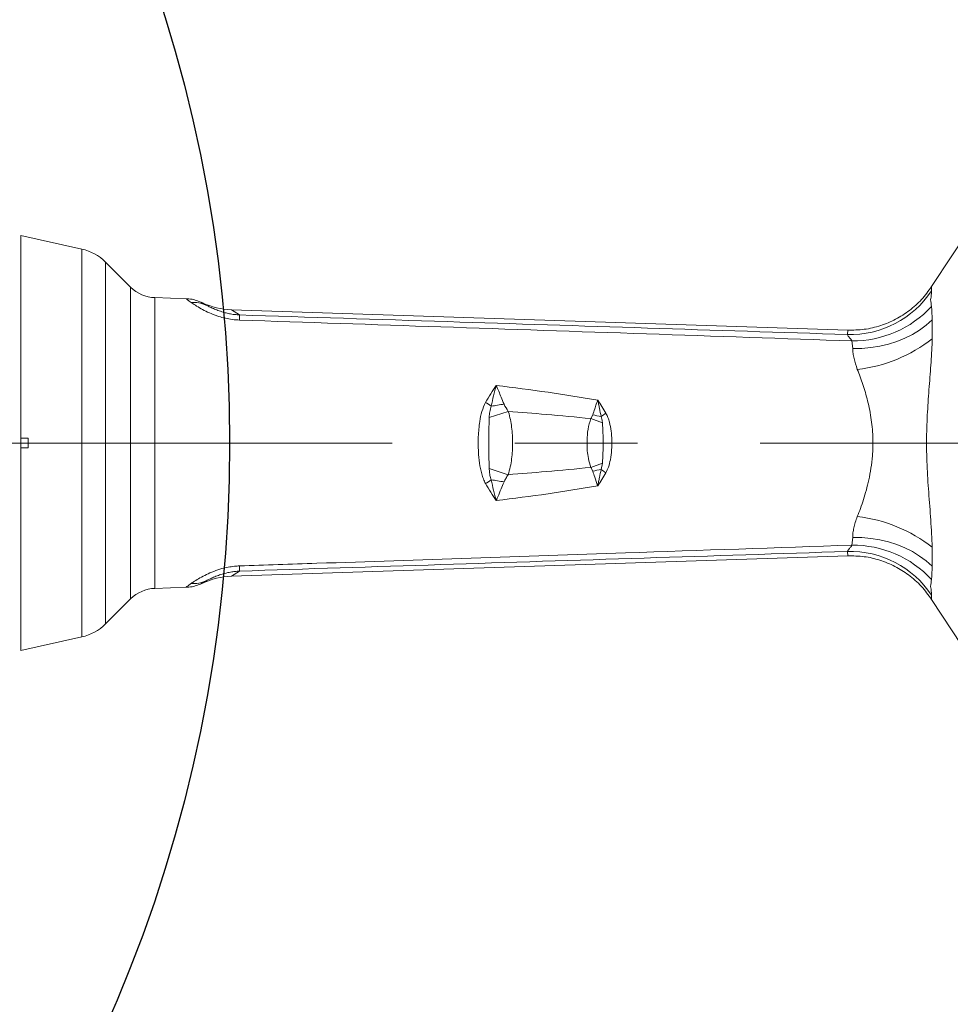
# Model space of a CAD drawing. Header units: millimetres. Extents: x 0 to 16820, y 0 to 11880.
# Tile 25 of 100: x 3293 to 3678, y 6098 to 6506. Entities that reach past the tile are written whole.
import ezdxf

# ---------------------------------------------------------------- set-up
doc = ezdxf.new("R2010")
doc.units = ezdxf.units.MM
doc.header["$LTSCALE"] = 20
doc.linetypes.add('CENTERX2', pattern=[20.32, 12.7, -2.54, 2.54, -2.54])
doc.styles.add('SLDTEXTSTYLE0', font='TXT', dxfattribs={"width": 0.605})
doc.dimstyles.new('SLDDIMSTYLE0', dxfattribs={"dimtxt": 140, "dimasz": 100, "dimexe": 0, "dimexo": 0.0625, "dimgap": 35, "dimtad": 1, "dimtoh": 1, "dimdec": 1, "dimrnd": 1e-09, "dimzin": 12, "dimdsep": 46, "dimtxsty": 'SLDTEXTSTYLE0', "dimsah": 1, "dimcen": 0, "dimadec": 0, "dimazin": 0, "dimtfac": 1, "dimtofl": 0, "dimtmove": 0, "dimatfit": 3, "dimfxl": 1, "dimfrac": 2, "dimtolj": 1, "dimtzin": 12, "dimarcsym": 0})
doc.dimstyles.new('SLDDIMSTYLE1', dxfattribs={"dimtxt": 140, "dimasz": 100, "dimexe": 0, "dimexo": 0.0625, "dimgap": 35, "dimtad": 1, "dimtoh": 1, "dimdec": 4, "dimlfac": 20, "dimzin": 12, "dimdsep": 46, "dimtxsty": 'SLDTEXTSTYLE0', "dimsah": 1, "dimcen": 0.09, "dimadec": 1, "dimazin": 0, "dimtfac": 1, "dimtofl": 0, "dimtmove": 0, "dimatfit": 3, "dimfxl": 1, "dimfrac": 2, "dimtolj": 1, "dimtzin": 12, "dimarcsym": 0})

# ---------------------------------------------------------------- blocks, each defined once
blk = doc.blocks.new('*D2')
at = {"color": 7, "linetype": 'Continuous', "lineweight": 0}
for q in [(3840.43, 7139.1), (2786.51, 6330.23)]:
    blk.add_line((3256.93, 6691.28), q, dxfattribs=at)
blk.add_solid([(3256.93, 6691.28), (3345.4, 6740.26), (3327.13, 6764.06)], dxfattribs=at)
at = {"color": 7, "linetype": 'Continuous', "lineweight": 0, "char_height": 140, "attachment_point": 1, "rotation": 37.5059, "style": 'SLDTEXTSTYLE0'}
for s, insert in [('593', (3451.29, 7067.27)), ('R', (3341.18, 6982.76))]:
    blk.add_mtext(s, dxfattribs=dict(at, insert=insert))
blk = doc.blocks.new('*D3')
at = {"color": 7, "linetype": 'Continuous', "lineweight": 0}
blk.add_line((3648.92, 8191.11), (2786.51, 6330.23), dxfattribs=at)
blk.add_solid([(3648.92, 8191.11), (3593.26, 8106.69), (3620.48, 8094.07)], dxfattribs=at)
at = {"color": 7, "linetype": 'Continuous', "lineweight": 0, "char_height": 140, "attachment_point": 1, "rotation": 65.1352, "style": 'SLDTEXTSTYLE0'}
for s, insert in [('2051', (3222.5, 7699.61)), ('R', (3164.14, 7573.67))]:
    blk.add_mtext(s, dxfattribs=dict(at, insert=insert))
blk = doc.blocks.new('*D4')
at = {"color": 7, "linetype": 'Continuous', "lineweight": 0}
for p, q in [((1293.27, 6330.23), (473.82, 6330.23)), ((4279.76, 6330.23), (5099.21, 6330.23))]:
    blk.add_line(p, q, dxfattribs=at)
blk.add_arc((2786.51, 6330.23), 2282.69, 0, 180, dxfattribs=at)
for points in [[(503.82, 6330.23), (521, 6429.88), (491.01, 6430.54)], [(5069.21, 6330.23), (5082.02, 6430.54), (5052.02, 6429.88)]]:
    blk.add_solid(points, dxfattribs=at)
at = {"color": 7, "linetype": 'Continuous', "lineweight": 0, "char_height": 140, "attachment_point": 1, "style": 'SLDTEXTSTYLE0'}
for s, insert in [('180°', (2643.81, 8793.4)), ('+', (2531.57, 8793.4))]:
    blk.add_mtext(s, dxfattribs=dict(at, insert=insert))
blk = doc.blocks.new('*D5')
at = {"color": 7, "linetype": 'Continuous', "lineweight": 0}
for p, q in [((1293.27, 6330.23), (473.82, 6330.23)), ((4279.76, 6330.23), (5099.21, 6330.23))]:
    blk.add_line(p, q, dxfattribs=at)
blk.add_arc((2786.51, 6330.23), 2282.69, 180, 0, dxfattribs=at)
for points in [[(503.82, 6330.23), (491.01, 6229.93), (521, 6230.59)], [(5069.21, 6330.23), (5052.02, 6230.59), (5082.02, 6229.93)]]:
    blk.add_solid(points, dxfattribs=at)
at = {"color": 7, "linetype": 'Continuous', "lineweight": 0, "char_height": 140, "attachment_point": 1, "style": 'SLDTEXTSTYLE0'}
for s, insert in [('180°', (2619.65, 4228.01)), ('-', (2555.74, 4228.01))]:
    blk.add_mtext(s, dxfattribs=dict(at, insert=insert))

msp = doc.modelspace()

# ---------------------------------------------------------------- linework, layer by layer
at = {"color": 7, "linetype": 'Continuous', "lineweight": 0}
for p, q in [((3670.3542696, 6395.0533476), (3694.4594938, 6431.8138146)), ((3318.3432558, 6410.572426), (3293.0138564, 6416.2342175)), ((3293.0138564, 6332.2342175), (3293.0138564, 6416.2342175)), ((3338.4723036, 6394.8464493), (3328.1225266, 6405.1962263)), ((3361.5580241, 6390.0324117), (3348.5834093, 6390.4612372)), ((3367.805388, 6388.5398697), (3368.299301, 6388.3098699)), ((3380.2538684, 6385.4495605), (3635.5895757, 6376.9781959)), ((3635.590829, 6376.9781544), (3635.5895757, 6376.9781959)), ((3296.0138564, 6332.2342175), (3293.0138564, 6332.2342175)), ((3293.0138564, 6332.2342175), (3293.0138564, 6328.2342175)), ((3296.0138564, 6332.2342175), (3296.0138564, 6328.2342175)), ((3293.0138564, 6244.2342175), (3293.0138564, 6328.2342175)), ((3293.0138564, 6328.2342175), (3296.0138564, 6328.2342175)), ((3380.2538684, 6275.0188746), (3635.5895757, 6283.4902391)), ((3635.5895757, 6283.4902391), (3635.590829, 6283.4902807)), ((3348.5834093, 6270.0071979), (3361.5580241, 6270.4360233)), ((3368.299301, 6272.1585652), (3367.805388, 6271.9285654)), ((3328.1225266, 6255.2722087), (3338.4723036, 6265.6219857)), ((3670.3542696, 6265.4150875), (3694.4594938, 6228.6546205)), ((3293.0138564, 6244.2342175), (3318.3432558, 6249.8960091))]:
    msp.add_line(p, q, dxfattribs=at)
at = {"color": 8, "linetype": 'Continuous', "lineweight": 0}
for p, q in [((3318.3432558, 6249.8960091), (3318.3432558, 6410.572426)), ((3328.1225266, 6405.1962263), (3328.1225266, 6255.2722087)), ((3338.4723036, 6265.6219857), (3338.4723036, 6394.8464493)), ((3348.5834093, 6390.4612372), (3348.5834093, 6270.0071979)), ((3369.7718071, 6387.3778), (3368.299301, 6388.3098699)), ((3380.2538684, 6385.4495605), (3383.6399531, 6383.3062298)), ((3635.4387589, 6375.1886325), (3635.590829, 6376.9781544)), ((3637.6420848, 6369.4177323), (3637.3507976, 6372.5470094)), ((3487.0861124, 6340.840723), (3494.9550384, 6343.3572522)), ((3529.1505472, 6340.3618395), (3529.96273, 6341.9211833)), ((3529.1505472, 6340.3618395), (3533.9754823, 6338.5698908)), ((3487.0861124, 6319.627712), (3494.9550384, 6317.1111828)), ((3529.1505472, 6320.1065956), (3533.9754823, 6321.8985443)), ((3529.96273, 6318.5472518), (3529.1505472, 6320.1065956)), ((3533.9754823, 6321.8985443), (3533.4350819, 6319.2922758)), ((3637.3507976, 6287.9214257), (3637.6420848, 6291.0507027)), ((3635.590829, 6283.4902807), (3635.4387589, 6285.2798026)), ((3383.6399531, 6277.1622053), (3380.2538684, 6275.0188746)), ((3368.299301, 6272.1585652), (3369.7718071, 6273.090635))]:
    msp.add_line(p, q, dxfattribs=at)
at = {"color": 7, "linetype": 'CENTERX2', "lineweight": 0}
msp.add_line((2786.5138564, 6330.2342175), (4279.7581291, 6330.2342175), dxfattribs=at)
at = {"color": 8, "linetype": 'Continuous', "lineweight": 0, "flags": 128}
for points in [[(3637.6420848, 6369.4177323), (3641.4105328, 6369.4522961), (3645.1572562, 6369.7609893), (3648.8489933, 6370.3410715), (3652.4529702, 6371.187393), (3655.9371926, 6372.2924404), (3659.2707289, 6373.6464036), (3662.4239853, 6375.2372628), (3665.3689686, 6377.0508949), (3668.0795346, 6379.0711993), (3670.5316198, 6381.2802405)], [(3637.6420848, 6291.0507027), (3641.4105328, 6291.0161389), (3645.1572562, 6290.7074457), (3648.8489933, 6290.1273635), (3652.4529702, 6289.2810421), (3655.9371926, 6288.1759947), (3659.2707289, 6286.8220314), (3662.4239853, 6285.2311723), (3665.3689686, 6283.4175402), (3668.0795346, 6281.3972358), (3670.5316198, 6279.1881945)]]:
    msp.add_lwpolyline(points, dxfattribs=at)
at = {"color": 7, "linetype": 'Continuous', "lineweight": 30}
for radius in [2051, 593]:
    msp.add_circle((2786.5138564, 6330.2342175), radius, dxfattribs=at)
at = {"color": 7, "linetype": 'Continuous', "lineweight": 0}
for centre, radius, start, end in [((3313.980391, 6391.0540907), 20, 45, 77.4), ((3349.0789053, 6405.453051), 15, 225, 268.107), ((3349.0789053, 6255.015384), 15, 91.893, 135), ((3313.980391, 6269.4143443), 20, 282.6, 315)]:
    msp.add_arc(centre, radius, start, end, dxfattribs=at)
at = {"color": 8, "linetype": 'Continuous', "lineweight": 0}
for centre, radius, start, end in [((3636.7607434, 6415.2283162), 40.0615016, 268.108960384, 326.876765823), ((3364.5060666, 6375.6099909), 12.8922207, 65.892920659, 94.263069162), ((3637.5994993, 6417.3398237), 44.7935047, 269.681881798, 316.894314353), ((3344.8838268, 6382.2349547), 38.7709293, 358.416665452, 1.583334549), ((3633.1389436, 6420.776323), 60.3714823, 276.102364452, 308.385930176), ((3463.6157055, 6312.8593867), 40.6336619, 53.382954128, 57.331498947), ((3459.1282973, 6535.6411869), 192.3246668, 278.589327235, 280.208568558), ((3602.2588016, 6670.4089295), 336.3494037, 257.587795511, 258.192761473), ((3572.8799691, 6288.7571889), 65.6021919, 124.858147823, 126.961190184), ((3602.2588016, 5990.0595055), 336.3494038, 101.807238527, 102.412204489), ((3572.8799691, 6371.7112461), 65.6021918, 233.038809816, 235.141852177), ((3463.6157055, 6347.6090483), 40.6336619, 302.668501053, 306.617045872), ((3459.1282973, 6124.8272481), 192.3246668, 79.791431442, 81.410672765), ((3633.1389436, 6239.692112), 60.3714823, 51.614069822, 83.897635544), ((3637.5994993, 6243.1286114), 44.7935047, 43.105685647, 90.318118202), ((3636.7607434, 6245.2401189), 40.0615016, 33.123234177, 91.891039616), ((3344.8838268, 6278.2334803), 38.7709293, 358.416665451, 1.583334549), ((3364.5060666, 6284.8584442), 12.8922207, 265.736930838, 294.107079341)]:
    msp.add_arc(centre, radius, start, end, dxfattribs=at)
for centre, major_axis, start_param, end_param in [((3455.6171587, 6347.6383197), (87.8643641, -40.8956353), 3.111054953, 3.3607594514), ((3455.6171587, 6312.8301154), (87.8643641, 40.8956353), 2.9224258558, 3.1721303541)]:
    msp.add_ellipse(centre, major_axis=major_axis, ratio=0.0093119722, start_param=start_param, end_param=end_param, dxfattribs=at)
at = {"color": 7, "linetype": 'Continuous', "lineweight": 0}
for centre, major_axis, start_param, end_param in [((3380.8636876, 6415.5603672), (-25.7235203, 16.2825257), 1.7011871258, 2.1083849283), ((3380.8636876, 6244.9080679), (-25.7235203, -16.2825257), 4.1748003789, 4.5819981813)]:
    msp.add_ellipse(centre, major_axis=major_axis, ratio=0.9854248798, start_param=start_param, end_param=end_param, dxfattribs=at)
for points, knots in [([(3635.590829, 6376.9781544), (3637.8716731, 6377.0158143), (3642.5038933, 6377.0922989), (3649.2072516, 6378.7071978), (3655.5542393, 6381.3577009), (3661.2391081, 6385.0064531), (3666.3462254, 6389.5519491), (3669.0055999, 6393.2021781), (3670.3542696, 6395.0533476)], [0, 0, 0, 0, 0.1669250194, 0.3390119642, 0.501892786, 0.6695292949, 0.8324057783, 1, 1, 1, 1]), ([(3367.805388, 6388.5398697), (3366.9802824, 6388.8771268), (3365.3061291, 6389.5614272), (3363.1966573, 6389.9304512), (3361.935925, 6390.01926), (3361.5873653, 6390.0313906), (3361.5580241, 6390.0324117)], [0, 0, 0, 0, 0.4130282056, 0.8380412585, 0.9863665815, 1, 1, 1, 1]), ([(3670.3542696, 6265.4150875), (3668.996525, 6267.2768933), (3666.2387808, 6271.0584472), (3661.028116, 6275.6298871), (3655.2048918, 6279.2896133), (3648.9827352, 6281.8253029), (3642.3617475, 6283.3799945), (3637.8692254, 6283.4531697), (3635.590829, 6283.4902807)], [0, 0, 0, 0, 0.168617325, 0.3424822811, 0.5045166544, 0.6712255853, 0.833261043, 1, 1, 1, 1]), ([(3367.805388, 6271.9285654), (3366.9802824, 6271.5913083), (3365.3061291, 6270.9070078), (3363.1966573, 6270.5379839), (3361.935925, 6270.4491751), (3361.5873653, 6270.4370445), (3361.5580241, 6270.4360233)], [0, 0, 0, 0, 0.4130282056, 0.8380412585, 0.9863665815, 1, 1, 1, 1])]:
    msp.add_open_spline(points, degree=3, knots=knots, dxfattribs=at)
at = {"color": 8, "linetype": 'Continuous', "lineweight": 0}
for points, knots in [([(3670.3121387, 6393.3370442), (3670.3052645, 6393.1042686), (3670.2921221, 6392.6592385), (3670.2021465, 6391.1657861), (3670.0088382, 6389.9962335), (3669.9415347, 6389.6328081), (3669.9415321, 6389.6327944)], [0, 0, 0, 0, 0.43855124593, 0.83844052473, 0.99999389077, 1, 1, 1, 1]), ([(3670.3143215, 6393.3702225), (3670.3143212, 6393.3702205), (3670.3124037, 6393.3585891), (3670.3122712, 6393.3478158), (3670.3121387, 6393.3370442)], [0, 0, 0, 0, 0.0001711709, 1, 1, 1, 1]), ([(3670.3542696, 6395.0533476), (3670.3542695, 6395.053346), (3670.325467, 6394.4927971), (3670.3280949, 6393.9275501), (3670.3143215, 6393.3702241), (3670.3143215, 6393.3702225)], [0, 0, 0, 0, 0.000002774, 0.999997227, 1, 1, 1, 1]), ([(3363.547711, 6388.4665421), (3363.0387823, 6388.8253308), (3362.0059332, 6389.5534771), (3361.4946623, 6389.9830501), (3361.5424472, 6390.0202766), (3361.5580241, 6390.0324117)], [0, 0, 0, 0, 0.39567297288, 0.80300157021, 1, 1, 1, 1]), ([(3669.9415321, 6389.6327944), (3669.9415335, 6389.6327838), (3670.0621093, 6388.6928813), (3670.18255, 6387.7116108), (3670.3029894, 6386.7303513)], [0, 0, 0, 0, 0.0000112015, 1, 1, 1, 1]), ([(3383.6399531, 6381.1636797), (3382.6529103, 6381.2263474), (3380.6404377, 6381.3541201), (3377.7273906, 6381.9125816), (3375.3758, 6382.5579307), (3372.8617463, 6383.4198662), (3370.2919347, 6384.5072348), (3367.5332046, 6385.9397032), (3365.2127208, 6387.3317067), (3364.1028112, 6388.0881976), (3363.547711, 6388.4665421)], [0, 0, 0, 0, 0.10254957, 0.2090873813, 0.3157499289, 0.3761583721, 0.5246944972, 0.6734370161, 0.8366757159, 1, 1, 1, 1]), ([(3369.7718071, 6387.3778), (3370.187726, 6387.1594206), (3371.0193134, 6386.7227931), (3372.6792602, 6385.9514283), (3374.6122226, 6385.1653024), (3376.5845706, 6384.5042697), (3378.5456485, 6383.9861125), (3380.1771818, 6383.6610546), (3381.8788428, 6383.4146694), (3382.9844751, 6383.3465905), (3383.6399531, 6383.3062298)], [0, 0, 0, 0, 0.1689484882, 0.3377952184, 0.4881075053, 0.6381937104, 0.7382021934, 0.8380982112, 0.9040159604, 1, 1, 1, 1]), ([(3670.3029894, 6386.7303513), (3670.4187054, 6384.9630011), (3670.5344222, 6383.1956392), (3670.5316198, 6381.2802532), (3670.5316198, 6381.2802405)], [0, 0, 0, 0, 0.9999933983, 1, 1, 1, 1]), ([(3383.6399531, 6383.3062298), (3412.3572058, 6382.3795209), (3496.2903791, 6379.6709884), (3580.2231217, 6376.9672816), (3635.4387589, 6375.1886325)], [0, 0, 0, 0, 0.3421442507, 1, 1, 1, 1]), ([(3637.3507976, 6372.5470094), (3580.5644999, 6374.487117), (3495.9948157, 6377.3764458), (3411.4237827, 6380.2271482), (3383.6399531, 6381.1636797)], [0, 0, 0, 0, 0.6714734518, 1, 1, 1, 1]), ([(3670.5316198, 6381.2802405), (3670.5316198, 6381.2802279), (3670.5301046, 6380.6338338), (3670.5801841, 6379.2293524), (3670.658497, 6376.6259384), (3670.6170112, 6374.6170446), (3670.6269362, 6373.4543982), (3670.6269364, 6373.4543802)], [0, 0, 0, 0, 0.0000059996, 0.3064368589, 0.612869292, 0.9999940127, 1, 1, 1, 1]), ([(3637.3507976, 6372.5470094), (3637.0153699, 6372.9922361), (3636.3380066, 6373.8913276), (3635.5660959, 6374.8127319), (3635.4803874, 6375.0657445), (3635.4387589, 6375.1886325)], [0, 0, 0, 0, 0.33533292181, 0.67717181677, 1, 1, 1, 1]), ([(3670.6269364, 6373.4543802), (3670.6269357, 6373.4543618), (3670.5049101, 6370.2871307), (3670.1386187, 6363.747404), (3669.3507981, 6353.5872628), (3668.5716161, 6343.1182019), (3668.1448853, 6332.2496974), (3668.3538889, 6321.0926615), (3669.1216378, 6309.6722321), (3669.8842134, 6300.1656824), (3670.3745538, 6292.5911912), (3670.5559325, 6288.8569929), (3670.6269357, 6287.0140732), (3670.6269364, 6287.0140549)], [0, 0, 0, 0, 0.0000006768, 0.1164783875, 0.234348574, 0.3542497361, 0.4751619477, 0.602528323, 0.7312652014, 0.8647336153, 0.9322246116, 0.9999993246, 1, 1, 1, 1]), ([(3639.5567404, 6360.7469322), (3639.0514987, 6362.2596604), (3638.2853271, 6364.5536307), (3637.7343211, 6367.4001792), (3637.6729361, 6368.7428992), (3637.6420848, 6369.4177323)], [0, 0, 0, 0, 0.4906138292, 0.7439892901, 1, 1, 1, 1]), ([(3639.5567404, 6299.7215028), (3639.9992095, 6300.8560928), (3640.8869771, 6303.1325284), (3642.1563993, 6306.8319166), (3643.3335428, 6310.751687), (3644.4068632, 6315.0763404), (3645.291499, 6319.7992823), (3645.9531661, 6325.491287), (3646.1002817, 6330.9172634), (3645.829122, 6335.9107515), (3645.3842184, 6339.8822857), (3644.720048, 6343.8257773), (3643.6149926, 6348.7776507), (3641.9082291, 6354.6065383), (3640.3462847, 6358.6852116), (3639.5567404, 6360.7469322)], [0, 0, 0, 0, 0.0653013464, 0.1310202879, 0.1981377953, 0.2657961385, 0.3424452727, 0.4201385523, 0.5254038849, 0.5848476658, 0.644835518, 0.7064518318, 0.7685841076, 0.8830220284, 1, 1, 1, 1]), ([(3485.5488464, 6347.0651145), (3486.2568614, 6348.2736005), (3487.676476, 6350.6966909), (3489.2280057, 6352.9766208), (3490.0075764, 6354.1068545), (3490.0138564, 6354.1159593)], [0, 0, 0, 0, 0.4967154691, 0.995945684, 1, 1, 1, 1]), ([(3487.8522095, 6345.4735915), (3488.1963297, 6346.9382515), (3488.7136154, 6349.139946), (3489.3496732, 6351.6115571), (3489.6702365, 6352.8314561), (3489.831264, 6353.4360982), (3489.9266077, 6353.7919953), (3489.9798052, 6353.9897352), (3490.0099717, 6354.1015593), (3490.0138564, 6354.1159593)], [0, 0, 0, 0, 0.4932169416, 0.7414096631, 0.8658530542, 0.9281107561, 0.9592402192, 0.9947512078, 1, 1, 1, 1]), ([(3490.0138564, 6354.1159593), (3497.1641571, 6353.2044578), (3511.1985397, 6351.4153918), (3525.1637195, 6349.1519522), (3532.0138564, 6348.0417001)], [0, 0, 0, 0, 0.5094845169, 1, 1, 1, 1]), ([(3490.0138564, 6354.1159593), (3490.0220917, 6354.0963447), (3490.68124, 6352.5264062), (3491.7172929, 6349.9463481), (3492.8145982, 6347.3185489), (3493.2143681, 6346.36119)], [0, 0, 0, 0, 0.0079784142, 0.6385870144, 1, 1, 1, 1]), ([(3529.96273, 6341.9211833), (3530.2332239, 6342.7264552), (3530.7353936, 6344.2214362), (3531.3634245, 6346.1188831), (3531.7633722, 6347.3070852), (3531.9442091, 6347.8379636), (3531.9925043, 6347.9792996), (3532.0055975, 6348.0175639), (3532.0138564, 6348.0417001)], [0, 0, 0, 0, 0.3875581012, 0.7194985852, 0.928378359, 0.9805849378, 0.9877534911, 1, 1, 1, 1]), ([(3532.0138564, 6348.0417001), (3532.0202025, 6348.031733), (3533.155689, 6346.2483693), (3534.273597, 6344.4132326), (3535.3852572, 6342.5883523)], [0, 0, 0, 0, 0.0055889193, 1, 1, 1, 1]), ([(3532.0138564, 6348.0417001), (3532.0160547, 6348.0314469), (3532.0197869, 6348.0140389), (3532.0334703, 6347.950195), (3532.0523013, 6347.8622635), (3532.0842873, 6347.7127195), (3532.1356916, 6347.4720094), (3532.2384442, 6346.989364), (3532.443496, 6346.0197844), (3532.8551029, 6344.0523713), (3533.2026674, 6342.3287414), (3533.4350819, 6341.1761593)], [0, 0, 0, 0, 0.00460473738, 0.00781800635, 0.02866265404, 0.0440497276, 0.07481937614, 0.13634358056, 0.25931288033, 0.50470649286, 1, 1, 1, 1]), ([(3485.5488464, 6313.4033206), (3485.2286826, 6314.0491215), (3484.5832667, 6315.3509869), (3483.7036425, 6318.1860842), (3482.9775146, 6321.9318108), (3482.5132394, 6327.0865031), (3482.4638693, 6332.8922423), (3482.9691316, 6338.5145461), (3483.8799376, 6343.3366744), (3485.0008571, 6345.8408744), (3485.5488464, 6347.0651145)], [0, 0, 0, 0, 0.0641588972, 0.1293374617, 0.2614401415, 0.3960881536, 0.5742443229, 0.7565803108, 0.8809982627, 1, 1, 1, 1]), ([(3487.0861124, 6340.840723), (3487.1275244, 6341.6248961), (3487.2112231, 6343.2098047), (3487.637064, 6344.7137571), (3487.8522095, 6345.4735915)], [0, 0, 0, 0, 0.4947749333, 1, 1, 1, 1]), ([(3493.2143681, 6346.36119), (3493.2238545, 6346.3390502), (3493.6778003, 6345.279613), (3494.3231627, 6344.3082833), (3494.9550384, 6343.3572522)], [0, 0, 0, 0, 0.0208976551, 1, 1, 1, 1]), ([(3487.0861124, 6319.627712), (3487.0255487, 6321.3682573), (3486.9041368, 6324.8575255), (3486.8742662, 6330.1583153), (3486.9014174, 6335.5018173), (3487.0244477, 6339.0582055), (3487.0861124, 6340.840723)], [0, 0, 0, 0, 0.2470474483, 0.4952556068, 0.7470141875, 1, 1, 1, 1]), ([(3494.9550384, 6343.3572522), (3494.9876898, 6343.2537537), (3495.6625653, 6341.114527), (3496.5129037, 6336.7417197), (3496.9139674, 6330.2290542), (3496.5667997, 6324.7285219), (3495.8721515, 6320.3449903), (3495.2606713, 6318.1888665), (3494.9550384, 6317.1111828)], [0, 0, 0, 0, 0.0122492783, 0.2531821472, 0.4998988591, 0.7472556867, 0.8736721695, 1, 1, 1, 1]), ([(3529.1505472, 6340.3618395), (3522.9864105, 6340.944743), (3511.5947761, 6342.021978), (3500.1890175, 6342.9372458), (3494.9550384, 6343.3572522)], [0, 0, 0, 0, 0.5411108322, 1, 1, 1, 1]), ([(3529.1505472, 6320.1065956), (3528.7852971, 6321.3378139), (3527.809068, 6324.6285764), (3527.5777796, 6328.4592134), (3527.6372695, 6332.5009534), (3527.8507364, 6335.9472661), (3528.7178454, 6338.8922456), (3529.1505472, 6340.3618395)], [0, 0, 0, 0, 0.1870205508, 0.4998627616, 0.5534495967, 0.777163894, 1, 1, 1, 1]), ([(3533.4350819, 6341.1761593), (3533.6337251, 6340.4976555), (3533.8841113, 6339.6424139), (3533.959834, 6338.7535723), (3533.9754823, 6338.5698908)], [0, 0, 0, 0, 0.7933473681, 1, 1, 1, 1]), ([(3535.3852572, 6342.5883523), (3535.3970959, 6342.5681175), (3535.7377203, 6341.985921), (3536.2959392, 6340.7621844), (3537.0666731, 6338.3242162), (3537.6429994, 6335.1883929), (3537.9285451, 6331.3280856), (3537.8522072, 6327.3302157), (3537.3767132, 6323.6029445), (3536.6169801, 6320.3915556), (3535.7727229, 6318.6701221), (3535.3852572, 6317.8800827)], [0, 0, 0, 0, 0.002791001, 0.0803026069, 0.1592955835, 0.3056274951, 0.4546844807, 0.6122473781, 0.772383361, 0.8955370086, 1, 1, 1, 1]), ([(3533.9754823, 6338.5698908), (3534.1429674, 6335.8137804), (3534.480649, 6330.2569412), (3534.1447702, 6324.6995509), (3533.9754823, 6321.8985443)], [0, 0, 0, 0, 0.4959852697, 1, 1, 1, 1]), ([(3487.8522095, 6314.9948435), (3487.6715342, 6315.6047422), (3487.3056034, 6316.8400003), (3487.1482852, 6318.4152963), (3487.1002607, 6319.3518102), (3487.0861124, 6319.627712)], [0, 0, 0, 0, 0.4075672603, 0.8254662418, 1, 1, 1, 1]), ([(3494.9550384, 6317.1111828), (3500.1889369, 6317.5311827), (3511.5946955, 6318.4464502), (3522.9863299, 6319.5236847), (3529.1505472, 6320.1065956)], [0, 0, 0, 0, 0.4588821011, 1, 1, 1, 1]), ([(3533.4350819, 6319.2922758), (3533.2078167, 6318.1649724), (3532.8659873, 6316.4693963), (3532.4605147, 6314.529724), (3532.2564836, 6313.5641498), (3532.1542284, 6313.0834184), (3532.0905445, 6312.7849418), (3532.0530189, 6312.6094982), (3532.0290158, 6312.497459), (3532.0215503, 6312.4626224), (3532.0171538, 6312.4421153), (3532.0138564, 6312.426735)], [0, 0, 0, 0, 0.4843983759, 0.7285832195, 0.850955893, 0.912187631, 0.9428142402, 0.9843623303, 0.9907906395, 0.99309298, 1, 1, 1, 1]), ([(3494.9550384, 6317.1111828), (3494.6081741, 6316.5939631), (3493.960806, 6315.6286533), (3493.4510113, 6314.5895771), (3493.2143681, 6314.1072451)], [0, 0, 0, 0, 0.5358069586, 1, 1, 1, 1]), ([(3532.0138564, 6312.426735), (3532.0055975, 6312.4508723), (3531.5929043, 6313.6570047), (3530.9216375, 6315.6915297), (3530.233043, 6317.7422329), (3529.96273, 6318.5472518)], [0, 0, 0, 0, 0.0122524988, 0.612252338, 1, 1, 1, 1]), ([(3535.3852572, 6317.8800827), (3534.273597, 6316.0552024), (3533.155689, 6314.2200657), (3532.0202025, 6312.4367021), (3532.0138564, 6312.426735)], [0, 0, 0, 0, 0.9944110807, 1, 1, 1, 1]), ([(3490.0138564, 6306.3524758), (3490.0075764, 6306.3615806), (3489.2280057, 6307.4918143), (3487.676476, 6309.7717442), (3486.2568614, 6312.1948345), (3485.5488464, 6313.4033206)], [0, 0, 0, 0, 0.004054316, 0.5032845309, 1, 1, 1, 1]), ([(3490.0138564, 6306.3524758), (3490.0099717, 6306.3668758), (3489.9798052, 6306.4786999), (3489.9266077, 6306.6764398), (3489.831264, 6307.0323369), (3489.6702365, 6307.636979), (3489.3496732, 6308.856878), (3488.7136154, 6311.328489), (3488.1963297, 6313.5301836), (3487.8522095, 6314.9948435)], [0, 0, 0, 0, 0.0052487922, 0.040759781, 0.0718892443, 0.1341469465, 0.2585903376, 0.506783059, 1, 1, 1, 1]), ([(3493.2143681, 6314.1072451), (3492.8099718, 6313.1389897), (3491.9305232, 6311.0333056), (3490.9385222, 6308.5781862), (3490.2949425, 6307.0239552), (3490.0905113, 6306.5351896), (3490.0364983, 6306.4064024), (3490.0220915, 6306.3720896), (3490.0138564, 6306.3524758)], [0, 0, 0, 0, 0.365197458, 0.7942020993, 0.9477124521, 0.9860509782, 0.9920265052, 1, 1, 1, 1]), ([(3532.0138564, 6312.426735), (3525.163639, 6311.3164705), (3511.1984591, 6309.0530322), (3497.1640764, 6307.2639667), (3490.0138564, 6306.3524758)], [0, 0, 0, 0, 0.4905212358, 1, 1, 1, 1]), ([(3637.6420848, 6291.0507027), (3637.6682527, 6291.6927566), (3637.7208874, 6292.9841973), (3638.143449, 6295.1017423), (3638.6952212, 6297.3487231), (3639.2687427, 6298.928305), (3639.5567404, 6299.7215028)], [0, 0, 0, 0, 0.2438426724, 0.4904702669, 0.7441361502, 1, 1, 1, 1]), ([(3383.6399531, 6279.3047554), (3394.3002341, 6279.6639826), (3447.6016394, 6281.4601189), (3532.1722751, 6284.3220336), (3606.0817089, 6286.851343), (3637.3507976, 6287.9214257)], [0, 0, 0, 0, 0.1260511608, 0.6302558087, 1, 1, 1, 1]), ([(3635.4387589, 6285.2798026), (3635.4844764, 6285.3992055), (3635.5648952, 6285.6092395), (3636.0715423, 6286.330465), (3636.8219707, 6287.06068), (3637.1946159, 6287.6672163), (3637.3507976, 6287.9214257)], [0, 0, 0, 0, 0.3217113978, 0.565901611, 0.8180621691, 1, 1, 1, 1]), ([(3670.6269364, 6287.0140549), (3670.6269362, 6287.0140369), (3670.6167545, 6285.8213123), (3670.6232113, 6283.5244929), (3670.5904792, 6280.9549358), (3670.5306002, 6279.6231565), (3670.5316198, 6279.1882072), (3670.5316198, 6279.1881945)], [0, 0, 0, 0, 0.0000059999, 0.397135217, 0.79380861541, 0.99999400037, 1, 1, 1, 1]), ([(3635.4387589, 6285.2798026), (3579.2896688, 6283.4710707), (3495.3569244, 6280.7673434), (3411.4237499, 6278.0587962), (3383.6399531, 6277.1622053)], [0, 0, 0, 0, 0.6689771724, 1, 1, 1, 1]), ([(3363.547711, 6272.0018929), (3364.0029079, 6272.312224), (3364.9896733, 6272.9849526), (3367.1060768, 6274.2875863), (3369.7627815, 6275.7059896), (3372.8559927, 6277.0665599), (3375.9209204, 6278.1021961), (3378.8785576, 6278.7946072), (3381.3433053, 6279.1790751), (3382.9501465, 6279.2670068), (3383.6399531, 6279.3047554)], [0, 0, 0, 0, 0.136099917, 0.2950342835, 0.4538315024, 0.5958113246, 0.7375382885, 0.8329548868, 0.9282885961, 1, 1, 1, 1]), ([(3670.5316198, 6279.1881945), (3670.5316198, 6279.1881819), (3670.5344222, 6277.2727959), (3670.4187054, 6275.505434), (3670.3029894, 6273.7380838)], [0, 0, 0, 0, 0.0000066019, 1, 1, 1, 1]), ([(3383.6399531, 6277.1622053), (3383.004025, 6277.1228179), (3381.7312121, 6277.0439839), (3380.1151092, 6276.7947823), (3378.3009587, 6276.4272947), (3376.3755514, 6275.9050087), (3374.2416029, 6275.1617058), (3372.3776627, 6274.3852997), (3370.8560437, 6273.6597041), (3370.115531, 6273.2710409), (3369.7718071, 6273.090635)], [0, 0, 0, 0, 0.0931718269, 0.1864838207, 0.2497770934, 0.3909683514, 0.5324395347, 0.6954636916, 0.8586433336, 1, 1, 1, 1]), ([(3361.5580241, 6270.4360233), (3361.5600749, 6270.4784229), (3361.5642358, 6270.5644473), (3362.3695526, 6271.1757721), (3363.2138637, 6271.7678003), (3363.547711, 6272.0018929)], [0, 0, 0, 0, 0.3701231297, 0.750941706, 1, 1, 1, 1]), ([(3670.3029894, 6273.7380838), (3670.1825499, 6272.7568237), (3670.0621092, 6271.7755532), (3669.9415334, 6270.8356506), (3669.9415321, 6270.8356407)], [0, 0, 0, 0, 0.9999894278, 1, 1, 1, 1]), ([(3669.9415321, 6270.8356407), (3669.9415348, 6270.8356261), (3670.0239796, 6270.3904412), (3670.1471482, 6269.5823012), (3670.2324807, 6268.6886208), (3670.3013995, 6267.6684497), (3670.3076312, 6267.356807), (3670.3121387, 6267.1313908)], [0, 0, 0, 0, 0.000006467, 0.1977276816, 0.3959261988, 0.5630636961, 1, 1, 1, 1]), ([(3670.3121387, 6267.1313908), (3670.3122712, 6267.1206193), (3670.3124037, 6267.109846), (3670.3143212, 6267.0982145), (3670.3143215, 6267.0982125)], [0, 0, 0, 0, 0.9998288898, 1, 1, 1, 1]), ([(3670.3143215, 6267.0982125), (3670.3143215, 6267.098211), (3670.3280949, 6266.540885), (3670.325467, 6265.975638), (3670.3542695, 6265.415089), (3670.3542696, 6265.4150875)], [0, 0, 0, 0, 0.000002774, 0.999997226, 1, 1, 1, 1])]:
    msp.add_open_spline(points, degree=3, knots=knots, dxfattribs=at)

# ---------------------------------------------------------------- dimensions: what is measured, and where the dimension line sits
at = {"color": 7, "linetype": 'Continuous', "lineweight": 0}
for base, line1, line2, text, picture, middle in [((2786.5138564, 8612.9287632), ((4279.7581291, 6330.2342175), (2786.5138564, 6330.2342175)), ((1293.2695837, 6330.2342175), (2786.5138564, 6330.2342175)), '+<>', '*D4', (2786.5138564, 8612.9287632)), ((2786.5138564, 4047.5396719), ((1293.2695837, 6330.2342175), (2786.5138564, 6330.2342175)), ((4279.7581291, 6330.2342175), (2786.5138564, 6330.2342175)), '-<>', '*D5', (2786.5138564, 4047.5396719))]:
    dim = msp.add_angular_dim_2l(base=base, line1=line1, line2=line2, text=text, dimstyle='SLDDIMSTYLE1', dxfattribs=at)
    dim.commit()
    dim.dimension.update_dxf_attribs({"geometry": picture, "text_midpoint": middle, "dimtype": 162})
for mpoint, picture, middle in [((3648.9156289, 8191.1114791), '*D3', (3448.2779633, 7758.1783831)), ((3256.9349804, 6691.2784891), '*D2', (3637.2216116, 6983.1453391))]:
    dim = msp.add_radius_dim(center=(2786.5138564, 6330.2342175), mpoint=mpoint, dimstyle='SLDDIMSTYLE0', dxfattribs=at)
    dim.commit()
    dim.dimension.update_dxf_attribs({"geometry": picture, "text_midpoint": middle, "dimtype": 164})

doc.saveas('drawing.dxf')
